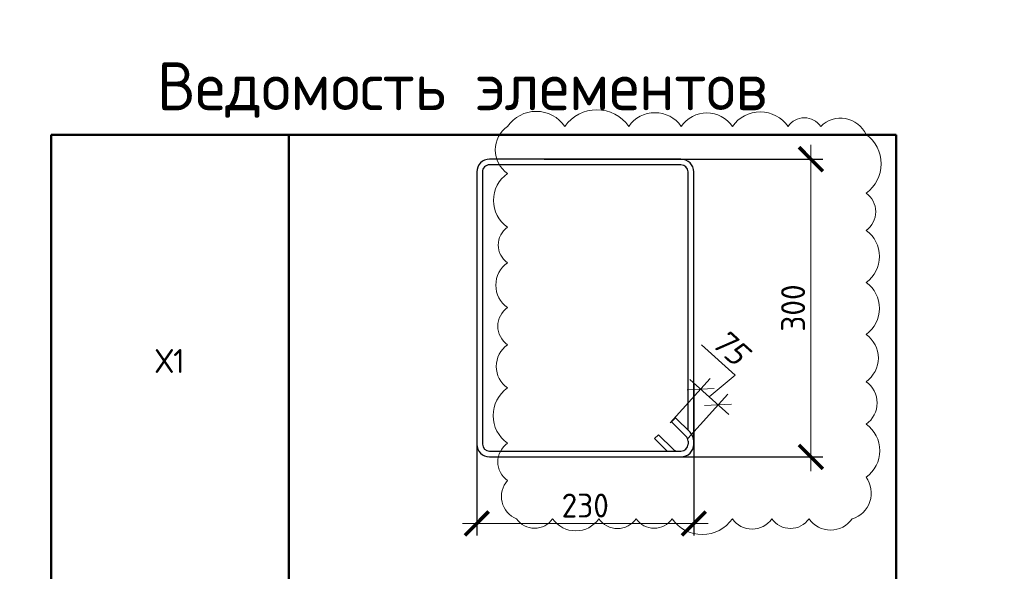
# Model space of a CAD drawing. Header units: millimetres. Extents: x -42044588 to 856694, y -806701 to 941911.
# Tile 60 of 256: x -51552 to -41259, y -430291 to -424529. Entities that reach past the tile are written whole.
import ezdxf

# ---------------------------------------------------------------- set-up
doc = ezdxf.new("R2010")
doc.units = ezdxf.units.MM
doc.linetypes.add('ACAD_ISO02W100', pattern=[15, 12, -3])
doc.layers.add('0 @ 100', color=7, linetype='Continuous')
doc.layers.add('пунктир', color=4, linetype='ACAD_ISO02W100')
for name, color, linetype, lineweight in [('907Сл Осевые', 1, 'Continuous', 0), ('RAZMER', 100, 'Continuous', 15), ('RAZMER @ 100', 100, 'Continuous', 15), ('Выноски', 20, 'Continuous', 20), ('РАЗМЕРЫ', 1, 'Continuous', 9)]:
    doc.layers.add(name, color=color, linetype=linetype, lineweight=lineweight)
doc.styles.add('GOST 2.304', font='CS_Gost2304.shx')
doc.styles.add('GOST-2.304_Type-B', font='GOST_Common.ttf')
doc.styles.add('ГОСТ', font='GOST_Common.ttf')
doc.styles.add('ГОСТ 2.304', font='GOST_Common.ttf')
doc.styles.add('Украинский', font='isocpeur.ttf', dxfattribs={"oblique": 12})
doc.dimstyles.new('10', dxfattribs={"dimscale": 0, "dimtxt": 250, "dimasz": 200, "dimexe": 150, "dimexo": 0, "dimgap": 60, "dimtad": 1, "dimdec": 0, "dimlfac": 0.1, "dimrnd": 1, "dimzin": 0, "dimdsep": 46, "dimtxsty": 'ГОСТ 2.304', "dimblk": 'OBLIQUE', "dimcen": 0.09, "dimdle": 150, "dimadec": 0, "dimazin": 0, "dimtfac": 1, "dimtdec": 0, "dimtmove": 1, "dimatfit": 2, "dimfxl": 0, "dimtzin": 0, "dimlwd": 0, "dimlwe": 0, "dimarcsym": 0})
doc.dimstyles.new('ГОСТ', dxfattribs={"dimscale": 0, "dimtxt": 2.5, "dimasz": 2.5, "dimexe": 1.25, "dimexo": 0.625, "dimtad": 1, "dimdec": 0, "dimtxsty": 'ГОСТ', "dimblk": 'ARCHTICK', "dimcen": 2.5, "dimdle": 1.5, "dimclrd": 256, "dimclre": 256, "dimclrt": 256, "dimadec": 0, "dimazin": 0, "dimtfac": 1, "dimtdec": 0, "dimtmove": 1, "dimatfit": 3, "dimfxl": 0, "dimlwd": -1, "dimarcsym": 0})

# ---------------------------------------------------------------- blocks, each defined once
blk = doc.blocks.new('*U361')
at = {"color": 0, "linetype": 'ByBlock', "lineweight": -2}
for p, q in [((349.4, 513.6), (12.5, 513.6)), ((349.4, 503.6), (12.5, 503.6)), ((36.8, 503.6), (58.9, 481.5)), ((-10, 491.1), (-10, 12.5)), ((-10, 486.1), (-10, 491.1)), ((0, 486.1), (0, 491.1)), ((51.8, 474.5), (26.3, 499.9)), ((361.9, 12.5), (361.9, 491.1)), ((371.9, 12.5), (371.9, 491.1)), ((22, 444.7), (-3.4, 470.2)), ((3.7, 477.2), (29.1, 451.8)), ((58.9, 481.5), (51.8, 474.5)), ((0, 466.8), (0, 12.5)), ((29.1, 451.8), (22, 444.7)), ((12.5, 0), (349.4, 0)), ((12.5, -10), (349.4, -10))]:
    blk.add_line(p, q, dxfattribs=at)
for centre, radius, start, end in [((12.5, 491.1), 22.5, 90, 180), ((12.5, 491.1), 12.5, 90, 180), ((17.5, 491.1), 12.5, 45, 90), ((349.4, 491.1), 22.5, 0, 90), ((349.4, 491.1), 12.5, 0, 90), ((12.5, 486.1), 22.5, 180, 225), ((12.5, 486.1), 12.5, 180, 225), ((12.5, 12.5), 22.5, 180, 270), ((12.5, 12.5), 12.5, 180, 270), ((349.4, 12.5), 12.5, 270, 0), ((349.4, 12.5), 22.5, 270, 0)]:
    blk.add_arc(centre, radius, start, end, dxfattribs=at)
at = {"style": 'GOST 2.304', "oblique": 15, "flags": 9}
for tag, p in [('ДИАМЕТР', (-52.8, -63)), ('КЛАСС', (-53, -68.7)), ('ПОЗИЦИЯ', (-52.3, -58)), ('ДЛИНА', (-52.5, -73.8)), ('МАССА', (-52.3, -78.3))]:
    blk.add_attdef(tag, p, '', height=2.5, dxfattribs=at)
blk = doc.blocks.new('_ArchTick')
at = {"color": 0, "linetype": 'ByBlock', "const_width": 0.15}
blk.add_lwpolyline([(-0.5, -0.5), (0.5, 0.5)], dxfattribs=at)
blk = doc.blocks.new('*D6448')
at = {"layer": 'DEFPOINTS', "color": 0, "transparency": 16777216}
for p in [(-46130, -425986), (-45640, -429096), (-43280, -429096)]:
    blk.add_point(p, dxfattribs=at)
at = {"layer": 'RAZMER', "transparency": 16777216}
blk.add_line((-43280, -425836), (-43280, -429246), dxfattribs=at)
at = {"layer": 'RAZMER', "lineweight": -2, "transparency": 16777216}
for p, q in [((-46068, -425986), (-43155, -425986)), ((-45577, -429096), (-43155, -429096))]:
    blk.add_line(p, q, dxfattribs=at)
at = {"layer": 'RAZMER', "transparency": 16777216, "xscale": 250, "yscale": 250, "zscale": 250}
for p, rotation in [((-43280, -425986), 90), ((-43280, -429096), 270)]:
    blk.add_blockref('_ArchTick', p, dxfattribs=dict(at, rotation=rotation))
at = {"layer": 'RAZMER', "lineweight": 0, "transparency": 16777216, "insert": (-43467, -427541), "char_height": 250, "attachment_point": 5, "rotation": 90, "style": 'ГОСТ', "bg_fill": 3, "box_fill_scale": 1.1, "bg_fill_color": 256, "bg_fill_true_color": 13158600, "bg_fill_transparency": 0}
blk.add_mtext('300', dxfattribs=at)
blk = doc.blocks.new('*D6449')
at = {"layer": 'DEFPOINTS', "color": 0, "transparency": 16777216}
for p in [(-46774, -428266), (-44505, -428266), (-46774, -429791)]:
    blk.add_point(p, dxfattribs=at)
at = {"layer": 'RAZMER', "lineweight": -2, "transparency": 16777216}
for p, q in [((-46774, -428328), (-46774, -429916)), ((-44505, -428328), (-44505, -429916))]:
    blk.add_line(p, q, dxfattribs=at)
at = {"layer": 'RAZMER', "transparency": 16777216}
blk.add_line((-44355, -429791), (-46924, -429791), dxfattribs=at)
at = {"layer": 'RAZMER', "transparency": 16777216, "xscale": 250, "yscale": 250, "zscale": 250, "rotation": 180}
blk.add_blockref('_ArchTick', (-46774, -429791), dxfattribs=at)
at = {"layer": 'RAZMER', "transparency": 16777216, "xscale": 250, "yscale": 250, "zscale": 250}
blk.add_blockref('_ArchTick', (-44505, -429791), dxfattribs=at)
at = {"layer": 'RAZMER', "lineweight": 0, "transparency": 16777216, "insert": (-45640, -429604), "char_height": 250, "attachment_point": 5, "style": 'ГОСТ', "bg_fill": 3, "box_fill_scale": 1.1, "bg_fill_color": 256, "bg_fill_true_color": 13158600, "bg_fill_transparency": 0}
blk.add_mtext('230', dxfattribs=at)
blk = doc.blocks.new('*T6443')
at = {"layer": 'Выноски', "color": 0, "linetype": 'ByBlock', "lineweight": 50, "transparency": 16777216}
for p, q in [((0, 0), (8834, 0)), ((0, 0), (0, -21955)), ((2484, 0), (2484, -21955)), ((8834, 0), (8834, -21955)), ((0, -4726), (8834, -4726)), ((0, -8877), (8834, -8877)), ((0, -14489), (8834, -14489)), ((0, -18336), (8834, -18336)), ((0, -21955), (8834, -21955))]:
    blk.add_line(p, q, dxfattribs=at)
at = {"layer": 'Выноски', "color": 0, "transparency": 16777216, "char_height": 250, "width": 2183.67, "attachment_point": 5, "style": 'GOST-2.304_Type-B'}
for s, insert in [('Х1', (1242, -2363)), ('Х2', (1242, -6802)), ('Х4', (1242, -11683)), ('Х5', (1242, -16413)), ('Х', (1242, -20146))]:
    blk.add_mtext(s, dxfattribs=dict(at, insert=insert))
blk = doc.blocks.new('_Oblique')
at = {"layer": 'пунктир', "color": 0, "lineweight": -2}
blk.add_line((-0.5, -0.5), (0.5, 0.5), dxfattribs=at)
blk = doc.blocks.new('*D6804')
at = {"layer": 'DEFPOINTS', "color": 0, "transparency": 16777216}
for p in [(-44433, -428388), (-44751, -428740), (-44569, -428904)]:
    blk.add_point(p, dxfattribs=at)
at = {"layer": 'РАЗМЕРЫ', "color": 0, "lineweight": 0, "transparency": 16777216}
for p, q in [((-44073, -428243), (-44424, -427926)), ((-44751, -428740), (-44333, -428277)), ((-44140, -428653), (-44545, -428288)), ((-44343, -428470), (-44073, -428243)), ((-44569, -428904), (-44151, -428441))]:
    blk.add_line(p, q, dxfattribs=at)
at = {"layer": 'РАЗМЕРЫ', "color": 0, "lineweight": 0, "transparency": 16777216, "xscale": 200, "yscale": 200, "zscale": 200}
for p, rotation in [((-44433, -428388), 137.8990282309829), ((-44252, -428552), 317.8990282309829)]:
    blk.add_blockref('_Oblique', p, dxfattribs=dict(at, rotation=rotation))
at = {"layer": 'РАЗМЕРЫ', "color": 0, "transparency": 16777216, "insert": (-44124, -427947), "char_height": 250, "attachment_point": 5, "rotation": 317.899, "style": 'Украинский', "bg_fill": 3, "box_fill_scale": 1.1, "bg_fill_color": 256, "bg_fill_true_color": 13158600, "bg_fill_transparency": 0}
blk.add_mtext('75', dxfattribs=at)

msp = doc.modelspace()

# ---------------------------------------------------------------- block references
at = {"lineweight": 30, "xscale": 5.94, "yscale": 5.94, "zscale": 5.94, "rotation": 180}
msp.add_blockref('*U361', (-44564.89, -426045.049), dxfattribs=at)

# ---------------------------------------------------------------- texts
at = {"ltscale": 100, "insert": (-133805.873, -427787.508), "char_height": 250, "attachment_point": 1, "style": 'ГОСТ'}
msp.add_mtext_dynamic_manual_height_columns('\\pi1250,t1750;1.^IПроизводство работ вести в строгом соответствии с требованиями СП 70.13330.2012 "Несущие и ограждающие конструкции" и проектом производства работ.{\\H1.83333x; }\\P2.^IПеред бетонированием арматуру и основание, на которую укладывается бетонная смесь, очистить от {\\H1.55556x; }ржавчины и грязи. {\\H1.64815x; }\\P3.^IБетонирование вести слоем на всю толщину  плит. Захватки при бетонировании должны быть отсечены {\\H1.61728x; }вертикальными швами. Бетон применять класса В25. Заполнителем для бетона служит щебень твердых пород, {\\H1.62757x; }наибольшая фракция щебня не должна превышать 40мм.{\\H1.62414x; }\\P4.^IВ процессе бетонирования обеспечить соблюдение защитных слоев и мест положения рабочей арматуры {\\H1.62529x; }согласно проекту. Материал фиксаторов для нижней арматуры фундаментных плит выбирается проектом производства {\\H1.6249x; }работ, исходя из конкретных возможностей строительной организации.{\\H1.62503x; }\\P5.^IПроектом принято соединение рабочих стержней арматуры монолитной плиты внахлестку (без сварки). {\\H1.72499x; }\\P6.^IСварные арматурные каркасы изготовить на заводе-изготовители. {\\H1.67917x; }\\P7.^IКрестообразные соединения стержней арматуры 1-го и 2-го рядов, а также 3-го и 4-го рядов между собой {\\H1.60694x; }выполнить вязкой отожженной проволокой диаметром 2,0-3,0 мм. Допускается применение специальных соединительных {\\H1.63102x; }элементов - пластмассовых или проволочных фиксаторов. Соединение арматуры допускается предусматривать не во всех {\\H1.62299x; }местах пересечения стержней арматуры. При этом должны быть связаны вязальной проволокой все пересечения стержней {\\H1.62567x; }в 2-х крайних рядах по периметру плит, остальные узлы могут быть соединены через узел в шахматном порядке (схему {\\H1.72478x; }вязки стержней см. на данном листе).{\\H1.77924x; }', width=18954.38214, gutter_width=12.5, heights=[0], dxfattribs=at)
at = {"layer": '0 @ 100', "insert": (-41963.959, -385058.983), "char_height": 300, "width": 18500, "attachment_point": 1, "style": 'ГОСТ'}
msp.add_mtext('\\pi-900,l900,t900;{\\C7;1.^IАрмирование монолитной плиты  состоит из основного армирования ∅10 А500С с шагом  200х200мм  в нижней зоне, основного армирования ∅10 А500С с шагом  200х200мм  в  верхней зоне и дополнительного армирования, указанного на схемах армирования.\\P2.^IАрмирование плиты предусмотрено отдельными  стержнями заводской длины по осям Х и Y. При недостатке заводской длины стержней для армирования плиты, стыки стержней осуществлять внахлестку без  сварки. Стыки арматуры внахлестку должны располагаться вразбежку (через шаг). См. деталь стыковки арматуры.\\P3.^IВерхнюю и нижнюю арматуру вязать вязальной проволокой через пересечение.  Стержни основной и дополнительной арматуры укладывать в соответствии с сечениями .\\P4.^IПо периметру плиты и у отверстий  у концов основной арматуры устанавливать П-образные элементы Ск1.\\P5.^IПозиции со знаком "*" укладываются с шагом 100 мм\\P6.^IДля фиксации в проектном положении стержней верхней сетки устанавливать фиксаторы Ф1 с шагом 600х600мм.\\P7.^IДиаметр оправки стержня при d<20мм - 5d, при d≥20мм - 8d\\P8.^IКаркасы поперечного армирования устанавливаются до начала устройство верхней сетки армирования.\\P9.^IОбрамления отверстий см. лист 8. В местах расположения отверстий осуществить прерывания основной и дополнительной сеток арматуры. Отверстия обрамляются двумя стержнями арматуры, расход стали на обрамление учтен на листе 40.\\P10.^IПроемы размерами до 300х300 допускается выполнять по месту методом алмазного бурения.\\P11.^IСечения 3-3;4-4;5-5 см. лист 8.}', dxfattribs=at)
at = {"layer": 'РАЗМЕРЫ', "color": 0, "style": 'GOST-2.304_Type-B'}
msp.add_text('Ведомость элементов', height=500, dxfattribs=at).set_placement((-50115.054, -425474.14))

# ---------------------------------------------------------------- next in the draw order: dimensions: what is measured, and where the dimension line sits
at = {"layer": 'RAZMER @ 100', "lineweight": 0}
dim = msp.add_linear_dim(base=(-43279.879, -429095.683), p1=(-46130.207, -425985.649), p2=(-45639.683, -429095.683), angle=90, text='300', dimstyle='ГОСТ', override={"dimscale": 100, "dimlfac": 0.1, "dimrnd": 10, "dimtix": 0, "dimtofl": 1, "dimtmove": 1, "dimatfit": 3}, dxfattribs=at)
dim.commit()
dim.dimension.update_dxf_attribs({"geometry": '*D6448', "text_midpoint": (-43467.379, -427540.666)})

# ---------------------------------------------------------------- next in the draw order: dimensions: what is measured, and where the dimension line sits
dim = msp.add_linear_dim(base=(-46773.875, -429791.063), p1=(-44505.49, -428265.615), p2=(-46773.875, -428265.615), dimstyle='ГОСТ', override={"dimscale": 100, "dimlfac": 0.1, "dimrnd": 10, "dimtix": 0, "dimtofl": 1, "dimtmove": 1, "dimatfit": 3}, dxfattribs=at)
dim.commit()
dim.dimension.update_dxf_attribs({"geometry": '*D6449', "text_midpoint": (-45639.683, -429603.563)})

# ---------------------------------------------------------------- next in the draw order: block references
msp.add_blockref('*T6443', (-51222.093, -425730.948))

# ---------------------------------------------------------------- next in the draw order: dimensions: what is measured, and where the dimension line sits
at = {"layer": 'РАЗМЕРЫ'}
dim = msp.add_linear_dim(base=(-44433.475, -428388.239), p1=(-44569.475, -428904.136), p2=(-44751.234, -428739.899), angle=137.8990282, text='75', dimstyle='10', override={"dimscale": 1, "dimtxsty": 'Украинский', "dimtfill": 1}, dxfattribs=at)
dim.commit()
dim.dimension.update_dxf_attribs({"geometry": '*D6804', "text_midpoint": (-44117.15, -428203.027), "dimtype": 161})

# ---------------------------------------------------------------- next in the draw order: linework, layer by layer
at = {"layer": '907Сл Осевые', "color": 240, "true_color": 0xed1f24}
msp.add_lwpolyline([(-46452.604, -425642.792, 0.52056705), (-46452.604, -426135.778, 0.52056705), (-46452.604, -426696.83, 0.52056705), (-46452.604, -427067.915, 0.52056705), (-46452.604, -427535.713, 0.52056705), (-46452.604, -427924.447, 0.52056705), (-46452.604, -428375.938, 0.52056705), (-46452.604, -428952.647, 0.52056705), (-46452.604, -429342.673, 0.52056705), (-46357.558, -429742.678, 0.52056705), (-45981.316, -429742.678, 0.52056705), (-45497.791, -429742.678, 0.52056705), (-45107.784, -429742.678, 0.52056705), (-44731.705, -429742.678, 0.52056705), (-44101.742, -429742.678, 0.52056705), (-43688.908, -429742.678, 0.52056705), (-43300.753, -429742.678, 0.52056705), (-42849.679, -429742.678, 0.52056705), (-42704.414, -429307.868, 0.52056705), (-42704.414, -428754.394, 0.52056705), (-42704.414, -428309.933, 0.52056705), (-42704.414, -427815.879, 0.52056705), (-42704.414, -427273.168, 0.52056705), (-42704.414, -426730.59, 0.52056705), (-42704.414, -426339.475, 0.52056705), (-42704.414, -425728.708, 0.52056705), (-43178.645, -425642.792, 0.52056705), (-43519.944, -425642.792, 0.52056705), (-44100.447, -425642.792, 0.52056705), (-44637.023, -425642.792, 0.52056705), (-45185.899, -425642.792, 0.52056705), (-45851.741, -425642.792, 0.52056705)], format="xyb", close=True, dxfattribs=at)

doc.saveas('drawing.dxf')
